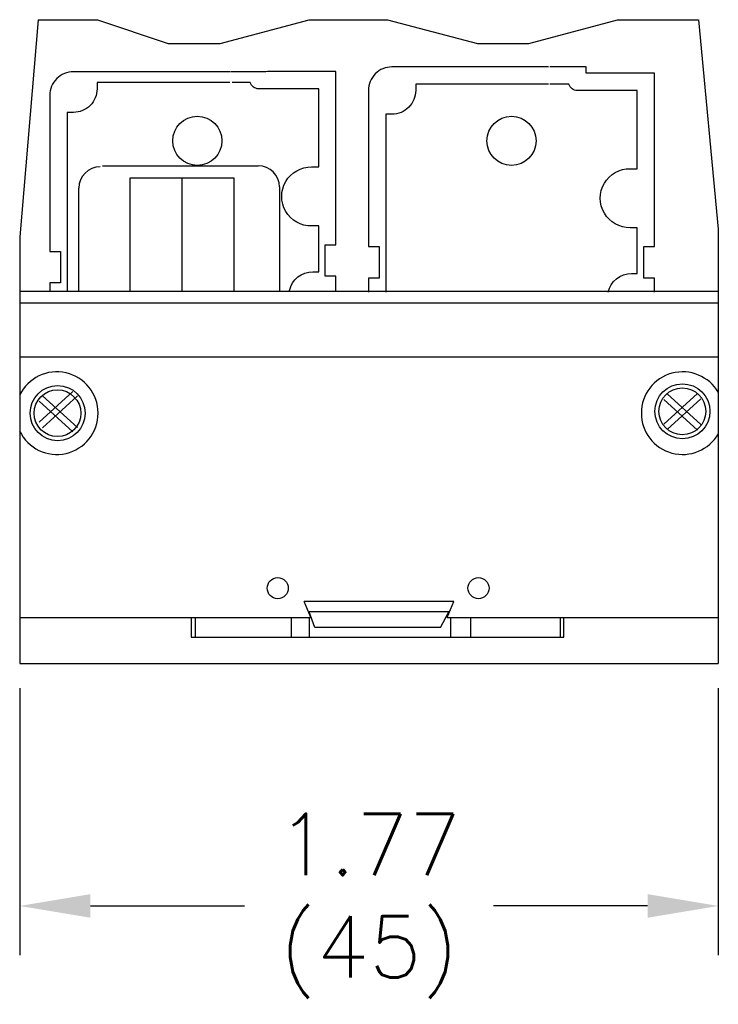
# Model space of a CAD drawing. Header units: inches. Extents: x 0 to 16.5, y 0 to 10.6.
# Tile 10 of 10: x 11.7 to 13.5, y 2.5 to 5. Entities that reach past the tile are written whole.
import ezdxf

# ---------------------------------------------------------------- set-up
doc = ezdxf.new("R2010")
doc.units = ezdxf.units.IN
doc.header["$MEASUREMENT"] = 0
doc.header["$PDMODE"] = 3
for name, color, linetype in [('3', 3, 'Continuous'), ('5', 5, 'Continuous'), ('ASSEMBLY', 2, 'Continuous'), ('HOUSING', 3, 'Continuous')]:
    doc.layers.add(name, color=color, linetype=linetype)
doc.styles.add('ROMANS', font='romans.shx')
doc.dimstyles.get("Standard").update_dxf_attribs({"dimtxt": 0.15625, "dimasz": 0.18, "dimexe": 0.125, "dimexo": 0.0625, "dimgap": 0.09, "dimtad": 0, "dimtih": 1, "dimtoh": 1, "dimdec": 3, "dimzin": 4, "dimdsep": 46, "dimtxsty": 'ROMANS', "dimcen": 0.0625, "dimclrd": 256, "dimclre": 256, "dimclrt": 3, "dimadec": 0, "dimazin": 1, "dimtfac": 1, "dimtdec": 3, "dimtofl": 0, "dimtmove": 0, "dimatfit": 1, "dimfxl": 1, "dimtolj": 1, "dimtzin": 0, "dimlwd": -1, "dimlwe": -1, "dimarcsym": 0})

# ---------------------------------------------------------------- blocks, each defined once
blk = doc.blocks.new('*D7')
for p, q in [((11.75, 3.2804), (11.75, 2.6013)), ((13.5278, 3.2804), (13.5278, 2.6013)), ((11.93, 2.7263), (12.3219, 2.7263)), ((13.3478, 2.7263), (12.9558, 2.7263))]:
    blk.add_line(p, q)
for points in [[(11.93, 2.7563), (11.93, 2.6963), (11.75, 2.7263)], [(13.3478, 2.7563), (13.3478, 2.6963), (13.5278, 2.7263)]]:
    blk.add_solid(points)
at = {"layer": 'DEFPOINTS', "color": 0}
for p in [(11.75, 3.3429), (13.5278, 3.3429), (13.5278, 2.7263)]:
    blk.add_point(p, dxfattribs=at)
at = {"color": 3, "insert": (12.6389, 2.7263), "char_height": 0.15625, "attachment_point": 5, "style": 'ROMANS'}
blk.add_mtext('\\A1;1.77\\P(45)', dxfattribs=at)

msp = doc.modelspace()

# ---------------------------------------------------------------- linework, layer by layer
for p, q in [((11.75, 4.2901), (13.5278, 4.2901)), ((11.7993, 3.9566), (11.8853, 4.0343)), ((11.7993, 4.0098), (11.8853, 3.932)), ((11.8077, 4.0238), (11.8972, 3.9431)), ((11.8077, 3.9425), (11.8972, 4.0233)), ((13.3893, 3.9519), (13.4752, 4.0296)), ((13.3893, 4.0145), (13.4752, 3.9367)), ((13.3977, 4.0285), (13.4837, 3.9508)), ((13.3977, 3.9378), (13.4837, 4.0156))]:
    msp.add_line(p, q)
for centre, radius in [((11.8466, 3.9796), 0.07), ((11.8462, 3.9795), 0.0594), ((13.4365, 3.9843), 0.07), ((13.4362, 3.9842), 0.0594)]:
    msp.add_circle(centre, radius)
at = {"layer": '3', "color": 3}
for p, q in [((11.7967, 4.9802), (11.75, 4.4277)), ((11.9482, 4.9802), (12.1279, 4.92)), ((12.2602, 4.92), (12.4863, 4.9802)), ((12.6863, 4.9802), (12.9146, 4.92)), ((13.0452, 4.92), (13.2711, 4.9802)), ((13.4772, 4.9802), (13.5278, 4.4472)), ((13.5278, 4.4472), (13.5278, 3.3429)), ((11.75, 4.4277), (11.75, 3.3429)), ((12.8544, 3.5005), (12.4741, 3.5005))]:
    msp.add_line(p, q, dxfattribs=at)
at = {"layer": '3'}
for p, q in [((11.7967, 4.9802), (11.9482, 4.9802)), ((12.4863, 4.9802), (12.6863, 4.9802)), ((13.2711, 4.9802), (13.4772, 4.9802)), ((11.75, 4.26), (13.5278, 4.26)), ((11.75, 4.1225), (13.5278, 4.1225)), ((12.4907, 3.4596), (12.4741, 3.5005)), ((12.8379, 3.4596), (12.8544, 3.5005)), ((11.75, 3.4596), (12.4907, 3.4596)), ((12.1861, 3.459), (12.1861, 3.4098)), ((12.1963, 3.459), (12.1963, 3.4098)), ((12.4406, 3.459), (12.4406, 3.4098)), ((12.4864, 3.459), (12.4864, 3.4098)), ((12.8379, 3.4596), (13.5278, 3.4596)), ((12.8462, 3.459), (12.8462, 3.4098)), ((12.8971, 3.459), (12.8971, 3.4098)), ((13.1262, 3.4115), (13.1262, 3.4607)), ((13.1346, 3.4098), (13.1346, 3.459)), ((12.1861, 3.4098), (13.1346, 3.4098)), ((11.75, 3.3429), (13.5278, 3.3429))]:
    msp.add_line(p, q, dxfattribs=at)
for centre in [(12.4067, 3.5345), (12.9175, 3.5345)]:
    msp.add_circle(centre, 0.0269, dxfattribs=at)
for centre, start, end in [((11.8444, 3.9796), 205.8879, 154.1121), ((13.4369, 3.9796), 30.0021, 329.9979)]:
    msp.add_arc(centre, 0.105, start, end, dxfattribs=at)
at = {"layer": '5'}
for p, q in [((11.9606, 4.6088), (12.3572, 4.6088)), ((12.0309, 4.2901), (12.0309, 4.5782)), ((12.0309, 4.5782), (12.2951, 4.5782)), ((12.163, 4.5773), (12.163, 4.2901)), ((12.2951, 4.5782), (12.2951, 4.2901)), ((11.9004, 4.2901), (11.9004, 4.552)), ((12.4112, 4.5548), (12.4112, 4.2901))]:
    msp.add_line(p, q, dxfattribs=at)
for centre, start, end in [((12.3572, 4.5548), 0, 90), ((11.9544, 4.552), 90, 180)]:
    msp.add_arc(centre, 0.054, start, end, dxfattribs=at)
at = {"layer": 'ASSEMBLY', "color": 3}
for p, q in [((12.1279, 4.92), (12.2602, 4.92)), ((12.9146, 4.92), (13.0452, 4.92))]:
    msp.add_line(p, q, dxfattribs=at)
at = {"layer": 'ASSEMBLY'}
for points in [[(13.0955, 4.8602), (12.6974, 4.8602, 0.414214), (12.6374, 4.8002), (12.6374, 4.4032), (12.6645, 4.4032), (12.6645, 4.3232), (12.6374, 4.3232), (12.6374, 4.2869)], [(12.2844, 4.8479), (11.8866, 4.8479, 0.414214), (11.8266, 4.7879), (11.8266, 4.3909), (11.8537, 4.3909), (11.8537, 4.3109), (11.8266, 4.3109), (11.8266, 4.2913)], [(11.9469, 4.8206), (11.9469, 4.8047, -0.414214), (11.8866, 4.7444), (11.8706, 4.7444), (11.8706, 4.2913)], [(12.4366, 4.2913, -0.359423), (12.4962, 4.3392), (12.5109, 4.3392), (12.5109, 4.4556), (12.4929, 4.4556, -1.013977), (12.4929, 4.6057), (12.5109, 4.6057), (12.5109, 4.8045), (12.3584, 4.8045, -0.32947), (12.3367, 4.8206), (12.291, 4.8206)], [(12.7577, 4.8162), (12.7577, 4.8003, -0.414214), (12.6973, 4.74), (12.6814, 4.74), (12.6814, 4.2869)], [(13.2474, 4.2869, -0.359423), (13.307, 4.3348), (13.3217, 4.3348), (13.3217, 4.4512), (13.3036, 4.4512, -1.013977), (13.3036, 4.6013), (13.3217, 4.6013), (13.3217, 4.8001), (13.1691, 4.8001, -0.32947), (13.1475, 4.8162), (13.099, 4.8162)]]:
    msp.add_lwpolyline(points, format="xyb", dxfattribs=at)
for points in [[(13.3657, 4.2869), (13.3657, 4.3232), (13.3383, 4.3232), (13.3383, 4.4032), (13.3657, 4.4032), (13.3657, 4.8441), (13.1917, 4.8441), (13.1917, 4.8602), (13.099, 4.8602)], [(12.5549, 4.2913), (12.5549, 4.3276), (12.5275, 4.3276), (12.5275, 4.4076), (12.5549, 4.4076), (12.5549, 4.8485), (12.3809, 4.8485), (12.3762, 4.848), (12.2863, 4.848)], [(12.2844, 4.8206), (11.9469, 4.8206)], [(13.0955, 4.8162), (12.7577, 4.8162)]]:
    msp.add_lwpolyline(points, dxfattribs=at)
for centre in [(12.202, 4.6721), (13.0015, 4.6721)]:
    msp.add_circle(centre, 0.0625, dxfattribs=at)
at = {"layer": 'HOUSING', "color": 1}
for p, q in [((12.8419, 3.474), (12.4868, 3.474)), ((12.5012, 3.4345), (12.4868, 3.474)), ((12.8205, 3.4345), (12.8419, 3.474)), ((12.8205, 3.4345), (12.5012, 3.4345))]:
    msp.add_line(p, q, dxfattribs=at)

# ---------------------------------------------------------------- dimensions: what is measured, and where the dimension line sits
dim = msp.add_linear_dim(base=(13.5278, 2.7263), p1=(11.75, 3.3429), p2=(13.5278, 3.3429), text='1.77\\P(45)', dimstyle='Standard')
dim.commit()
dim.dimension.update_dxf_attribs({"geometry": '*D7', "text_midpoint": (12.6389, 2.7263)})

doc.saveas('drawing.dxf')
